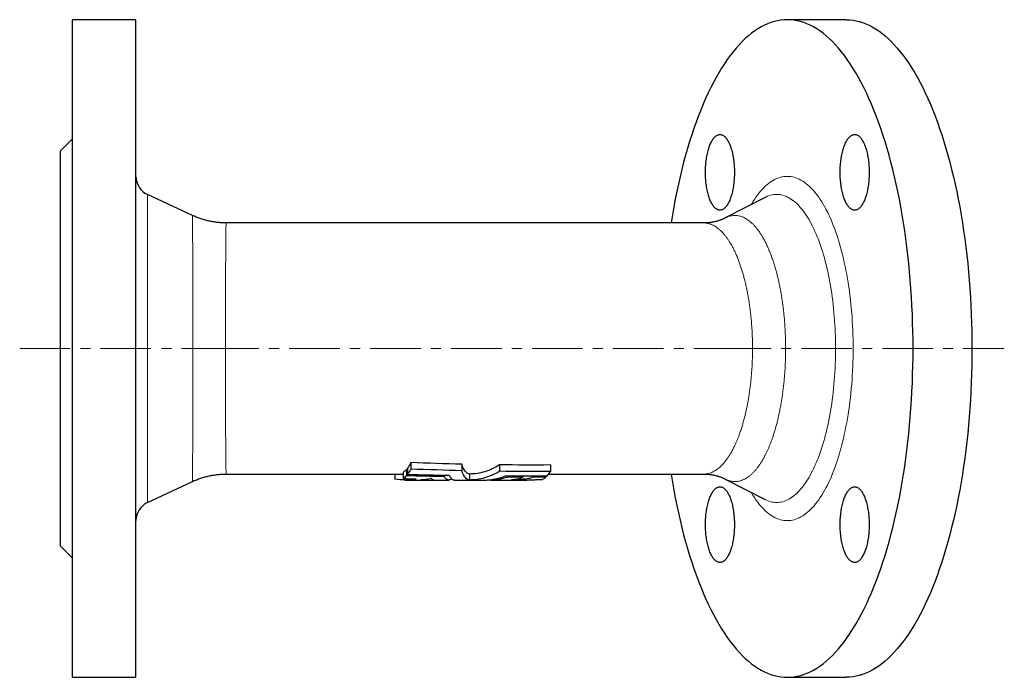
# Model space of a CAD drawing. Header units: millimetres. Extents: x 68 to 631, y 50 to 496.
# Tile 1 of 3: x 68 to 315, y 50 to 215. Entities that reach past the tile are written whole.
import ezdxf

# ---------------------------------------------------------------- set-up
doc = ezdxf.new("R2010")
doc.units = ezdxf.units.MM
doc.linetypes.add('CENTERX2', pattern=[20.32, 12.7, -2.54, 2.54, -2.54])
doc.layers.add('FORMAT', color=7, linetype='Continuous')

msp = doc.modelspace()

# ---------------------------------------------------------------- linework, layer by layer
at = {"color": 7, "linetype": 'Continuous', "lineweight": 25}
for p, q in [((97.49, 214.81), (81.49, 214.81)), ((81.49, 214.81), (81.49, 49.81)), ((97.49, 49.81), (97.49, 214.81)), ((275.8, 214.81), (261.02, 214.81)), ((81.49, 184.81), (78.49, 181.81)), ((78.49, 181.81), (78.49, 82.81)), ((111.7, 165.68), (100.38, 170.96)), ((255.49, 170.23), (245.43, 165.06)), ((240.07, 163.81), (120.15, 163.81)), ((240.08, 163.8), (240.07, 163.8)), ((245.43, 165.06), (245.43, 165.06)), ((165.7, 101.91), (165.38, 101.91)), ((165.38, 101.91), (165.38, 100.36)), ((165.7, 102.32), (165.7, 100.75)), ((166.54, 103.7), (166.54, 102.05)), ((179.28, 103.28), (179.28, 101.65)), ((188.78, 103.11), (188.78, 101.5)), ((201.53, 103.08), (201.53, 101.46)), ((100.38, 93.65), (111.7, 98.94)), ((120.15, 100.82), (120.15, 100.82)), ((120.15, 100.81), (164.57, 100.81)), ((162.5, 100.81), (162.5, 99.54)), ((164.57, 101.19), (164.57, 99.67)), ((164.97, 99.31), (176.03, 99.31)), ((174.86, 100.53), (174.86, 100.17)), ((177.46, 99.31), (181.21, 99.31)), ((181.2, 100.81), (181.2, 99.31)), ((181.21, 99.31), (185.07, 99.31)), ((186.53, 99.31), (193.96, 99.31)), ((190.89, 100.35), (190.89, 100.02)), ((194.62, 100.33), (194.62, 100.01)), ((197.03, 100.33), (197.03, 100.01)), ((200.36, 100.34), (200.36, 100.02)), ((201.08, 100.81), (240.07, 100.81)), ((240.07, 100.81), (240.07, 100.81)), ((245.43, 99.56), (255.49, 94.38)), ((245.44, 99.56), (245.43, 99.56)), ((78.49, 82.81), (81.49, 79.81)), ((81.49, 49.81), (97.49, 49.81)), ((261.02, 49.81), (275.8, 49.81))]:
    msp.add_line(p, q, dxfattribs=at)
at = {"color": 8, "linetype": 'Continuous', "lineweight": 18}
msp.add_line((100.38, 170.96), (100.38, 93.65), dxfattribs=at)
at = {"color": 7, "linetype": 'Continuous', "lineweight": 25, "flags": 128}
for points in [[(231.84, 100.81), (231.85, 100.74), (232.18, 98.75), (232.52, 96.79), (232.89, 94.85), (233.27, 92.94), (233.68, 91.06), (234.1, 89.2), (234.54, 87.38), (235, 85.58), (235.48, 83.82), (235.97, 82.09), (236.48, 80.39), (237.01, 78.73), (237.56, 77.11), (238.12, 75.52), (238.69, 73.97), (239.29, 72.47), (239.89, 71), (240.51, 69.58), (241.15, 68.19), (241.8, 66.86), (242.46, 65.56), (243.14, 64.32), (243.82, 63.12), (244.52, 61.97), (245.23, 60.86), (245.95, 59.81), (246.68, 58.8), (247.43, 57.85), (248.18, 56.94), (248.94, 56.09), (249.7, 55.29), (250.48, 54.54), (251.26, 53.85), (252.05, 53.21), (252.85, 52.62), (253.65, 52.09), (254.45, 51.61), (255.26, 51.19), (256.08, 50.82), (256.9, 50.51), (257.72, 50.26), (258.54, 50.06), (259.37, 49.92), (260.19, 49.84), (261.02, 49.81), (261.84, 49.84), (262.67, 49.92), (263.5, 50.06), (264.32, 50.26), (265.14, 50.51), (265.96, 50.82), (266.77, 51.19), (267.58, 51.61), (268.39, 52.09), (269.19, 52.62), (269.98, 53.21), (270.77, 53.85), (271.56, 54.54), (272.33, 55.29), (273.1, 56.09), (273.86, 56.94), (274.61, 57.85), (275.35, 58.8), (276.08, 59.81), (276.8, 60.86), (277.51, 61.97), (278.21, 63.12), (278.9, 64.32), (279.58, 65.56), (280.24, 66.86), (280.89, 68.19), (281.52, 69.58), (282.14, 71), (282.75, 72.47), (283.34, 73.97), (283.92, 75.52), (284.48, 77.11), (285.03, 78.73), (285.55, 80.39), (286.07, 82.09), (286.56, 83.82), (287.04, 85.58), (287.5, 87.38), (287.94, 89.2), (288.36, 91.06), (288.76, 92.94), (289.15, 94.85), (289.51, 96.79), (289.86, 98.75), (290.19, 100.74), (290.49, 102.74), (290.78, 104.77), (291.04, 106.81), (291.29, 108.88), (291.51, 110.96), (291.72, 113.05), (291.9, 115.16), (292.06, 117.27), (292.2, 119.4), (292.32, 121.54), (292.42, 123.69), (292.49, 125.84), (292.55, 127.99), (292.58, 130.15), (292.59, 132.31), (292.58, 134.47), (292.55, 136.63), (292.49, 138.78), (292.42, 140.93), (292.32, 143.08), (292.2, 145.21), (292.06, 147.34), (291.9, 149.46), (291.72, 151.57), (291.51, 153.66), (291.29, 155.74), (291.04, 157.8), (290.78, 159.85), (290.49, 161.87), (290.19, 163.88), (289.86, 165.86), (289.51, 167.83), (289.15, 169.76), (288.76, 171.67), (288.36, 173.56), (287.94, 175.41), (287.5, 177.24), (287.04, 179.04), (286.56, 180.8), (286.07, 182.53), (285.55, 184.23), (285.03, 185.89), (284.48, 187.51), (283.92, 189.1), (283.34, 190.65), (282.75, 192.15), (282.14, 193.62), (281.52, 195.04), (280.89, 196.42), (280.24, 197.76), (279.58, 199.05), (278.9, 200.3), (278.21, 201.5), (277.51, 202.65), (276.8, 203.76), (276.08, 204.81), (275.35, 205.82), (274.61, 206.77), (273.86, 207.68), (273.1, 208.53), (272.33, 209.33), (271.56, 210.08), (270.77, 210.77), (269.98, 211.41), (269.19, 212), (268.39, 212.53), (267.58, 213.01), (266.77, 213.43), (265.96, 213.79), (265.14, 214.1), (264.32, 214.36), (263.5, 214.55), (262.67, 214.7), (261.84, 214.78), (261.02, 214.81), (260.19, 214.78), (259.37, 214.7), (258.54, 214.55), (257.72, 214.36), (256.9, 214.1), (256.08, 213.79), (255.26, 213.43), (254.45, 213.01), (253.65, 212.53), (252.85, 212), (252.05, 211.41), (251.26, 210.77), (250.48, 210.08), (249.7, 209.33), (248.94, 208.53), (248.18, 207.68), (247.43, 206.77), (246.68, 205.82), (245.95, 204.81), (245.23, 203.76), (244.52, 202.65), (243.82, 201.5), (243.14, 200.3), (242.46, 199.05), (241.8, 197.76), (241.15, 196.42), (240.51, 195.04), (239.89, 193.62), (239.29, 192.15), (238.69, 190.65), (238.12, 189.1), (237.56, 187.51), (237.01, 185.89), (236.48, 184.23), (235.97, 182.53), (235.48, 180.8), (235, 179.04), (234.54, 177.24), (234.1, 175.41), (233.68, 173.56), (233.27, 171.67), (232.89, 169.76), (232.52, 167.83), (232.18, 165.86), (231.85, 163.88), (231.84, 163.81)], [(275.8, 214.81), (276.63, 214.78), (277.45, 214.7), (278.28, 214.55), (279.1, 214.36), (279.92, 214.1), (280.74, 213.79), (281.55, 213.43), (282.36, 213.01), (283.17, 212.53), (283.97, 212), (284.77, 211.41), (285.56, 210.77), (286.34, 210.08), (287.11, 209.33), (287.88, 208.53), (288.64, 207.68), (289.39, 206.77), (290.13, 205.82), (290.86, 204.81), (291.59, 203.76), (292.3, 202.65), (293, 201.5), (293.68, 200.3), (294.36, 199.05), (295.02, 197.76), (295.67, 196.42), (296.3, 195.04), (296.93, 193.62), (297.53, 192.15), (298.12, 190.65), (298.7, 189.1), (299.26, 187.51), (299.81, 185.89), (300.34, 184.23), (300.85, 182.53), (301.34, 180.8), (301.82, 179.04), (302.28, 177.24), (302.72, 175.41), (303.14, 173.56), (303.55, 171.67), (303.93, 169.76), (304.3, 167.83), (304.64, 165.86), (304.97, 163.88), (305.27, 161.87), (305.56, 159.85), (305.83, 157.8), (306.07, 155.74), (306.3, 153.66), (306.5, 151.57), (306.68, 149.46), (306.84, 147.34), (306.98, 145.21), (307.1, 143.08), (307.2, 140.93), (307.27, 138.78), (307.33, 136.63), (307.36, 134.47), (307.37, 132.31), (307.36, 130.15), (307.33, 127.99), (307.27, 125.84), (307.2, 123.69), (307.1, 121.54), (306.98, 119.4), (306.84, 117.27), (306.68, 115.16), (306.5, 113.05), (306.3, 110.96), (306.07, 108.88), (305.83, 106.81), (305.56, 104.77), (305.27, 102.74), (304.97, 100.74), (304.64, 98.75), (304.3, 96.79), (303.93, 94.85), (303.55, 92.94), (303.14, 91.06), (302.72, 89.2), (302.28, 87.38), (301.82, 85.58), (301.34, 83.82), (300.85, 82.09), (300.34, 80.39), (299.81, 78.73), (299.26, 77.11), (298.7, 75.52), (298.12, 73.97), (297.53, 72.47), (296.93, 71), (296.3, 69.58), (295.67, 68.19), (295.02, 66.86), (294.36, 65.56), (293.68, 64.32), (293, 63.12), (292.3, 61.97), (291.59, 60.86), (290.86, 59.81), (290.13, 58.8), (289.39, 57.85), (288.64, 56.94), (287.88, 56.09), (287.11, 55.29), (286.34, 54.54), (285.56, 53.85), (284.77, 53.21), (283.97, 52.62), (283.17, 52.09), (282.36, 51.61), (281.55, 51.19), (280.74, 50.82), (279.92, 50.51), (279.1, 50.26), (278.28, 50.06), (277.45, 49.92), (276.63, 49.84), (275.8, 49.81)], [(247.74, 176.5), (247.74, 176.11), (247.73, 175.71), (247.71, 175.32), (247.69, 174.93), (247.66, 174.54), (247.63, 174.16), (247.59, 173.77), (247.54, 173.4), (247.49, 173.03), (247.43, 172.66), (247.37, 172.3), (247.3, 171.95), (247.22, 171.61), (247.14, 171.28), (247.06, 170.95), (246.96, 170.64), (246.87, 170.33), (246.77, 170.03), (246.66, 169.75), (246.55, 169.48), (246.44, 169.22), (246.32, 168.97), (246.2, 168.74), (246.07, 168.52), (245.95, 168.31), (245.81, 168.12), (245.68, 167.94), (245.54, 167.77), (245.4, 167.63), (245.26, 167.49), (245.11, 167.38), (244.97, 167.27), (244.82, 167.19), (244.67, 167.12), (244.52, 167.07), (244.37, 167.03), (244.22, 167.01), (244.07, 167), (243.92, 167.02), (243.77, 167.04), (243.62, 167.09), (243.47, 167.15), (243.32, 167.23), (243.17, 167.32), (243.03, 167.43), (242.88, 167.56), (242.74, 167.7), (242.6, 167.85), (242.47, 168.02), (242.33, 168.21), (242.2, 168.41), (242.07, 168.62), (241.95, 168.85), (241.83, 169.09), (241.71, 169.35), (241.6, 169.61), (241.5, 169.89), (241.39, 170.18), (241.29, 170.48), (241.2, 170.79), (241.11, 171.11), (241.03, 171.44), (240.95, 171.78), (240.88, 172.13), (240.81, 172.48), (240.75, 172.84), (240.7, 173.21), (240.65, 173.59), (240.6, 173.96), (240.56, 174.35), (240.53, 174.73), (240.51, 175.12), (240.49, 175.52), (240.48, 175.91), (240.47, 176.31), (240.47, 176.7), (240.48, 177.1), (240.49, 177.49), (240.51, 177.88), (240.53, 178.27), (240.56, 178.66), (240.6, 179.04), (240.65, 179.42), (240.7, 179.79), (240.75, 180.16), (240.81, 180.52), (240.88, 180.88), (240.95, 181.22), (241.03, 181.56), (241.11, 181.89), (241.2, 182.21), (241.29, 182.52), (241.39, 182.83), (241.5, 183.11), (241.6, 183.39), (241.71, 183.66), (241.83, 183.91), (241.95, 184.15), (242.07, 184.38), (242.2, 184.6), (242.33, 184.8), (242.47, 184.98), (242.6, 185.15), (242.74, 185.31), (242.88, 185.45), (243.03, 185.57), (243.17, 185.68), (243.32, 185.78), (243.47, 185.85), (243.62, 185.92), (243.77, 185.96), (243.92, 185.99), (244.07, 186), (244.22, 186), (244.37, 185.98), (244.52, 185.94), (244.67, 185.89), (244.82, 185.82), (244.97, 185.73), (245.11, 185.63), (245.26, 185.51), (245.4, 185.38), (245.54, 185.23), (245.68, 185.07), (245.81, 184.89), (245.95, 184.7), (246.07, 184.49), (246.2, 184.27), (246.32, 184.03), (246.44, 183.79), (246.55, 183.53), (246.66, 183.26), (246.77, 182.97), (246.87, 182.68), (246.96, 182.37), (247.06, 182.05), (247.14, 181.73), (247.22, 181.39), (247.3, 181.05), (247.37, 180.7), (247.43, 180.34), (247.49, 179.98), (247.54, 179.61), (247.59, 179.23), (247.63, 178.85), (247.66, 178.47), (247.69, 178.08), (247.71, 177.69), (247.73, 177.29), (247.74, 176.9), (247.74, 176.5)], [(281.57, 176.5), (281.56, 176.11), (281.55, 175.71), (281.54, 175.32), (281.52, 174.93), (281.49, 174.54), (281.45, 174.16), (281.41, 173.77), (281.37, 173.4), (281.31, 173.03), (281.26, 172.66), (281.19, 172.3), (281.12, 171.95), (281.05, 171.61), (280.97, 171.28), (280.88, 170.95), (280.79, 170.64), (280.69, 170.33), (280.59, 170.03), (280.49, 169.75), (280.38, 169.48), (280.26, 169.22), (280.15, 168.97), (280.02, 168.74), (279.9, 168.52), (279.77, 168.31), (279.64, 168.12), (279.5, 167.94), (279.37, 167.77), (279.23, 167.63), (279.08, 167.49), (278.94, 167.38), (278.79, 167.27), (278.64, 167.19), (278.5, 167.12), (278.35, 167.07), (278.19, 167.03), (278.04, 167.01), (277.89, 167), (277.74, 167.02), (277.59, 167.04), (277.44, 167.09), (277.29, 167.15), (277.14, 167.23), (277, 167.32), (276.85, 167.43), (276.71, 167.56), (276.57, 167.7), (276.43, 167.85), (276.29, 168.02), (276.16, 168.21), (276.03, 168.41), (275.9, 168.62), (275.78, 168.85), (275.66, 169.09), (275.54, 169.35), (275.43, 169.61), (275.32, 169.89), (275.22, 170.18), (275.12, 170.48), (275.03, 170.79), (274.94, 171.11), (274.85, 171.44), (274.78, 171.78), (274.7, 172.13), (274.64, 172.48), (274.58, 172.84), (274.52, 173.21), (274.47, 173.59), (274.43, 173.96), (274.39, 174.35), (274.36, 174.73), (274.33, 175.12), (274.31, 175.52), (274.3, 175.91), (274.3, 176.31), (274.3, 176.7), (274.3, 177.1), (274.31, 177.49), (274.33, 177.88), (274.36, 178.27), (274.39, 178.66), (274.43, 179.04), (274.47, 179.42), (274.52, 179.79), (274.58, 180.16), (274.64, 180.52), (274.7, 180.88), (274.78, 181.22), (274.85, 181.56), (274.94, 181.89), (275.03, 182.21), (275.12, 182.52), (275.22, 182.83), (275.32, 183.11), (275.43, 183.39), (275.54, 183.66), (275.66, 183.91), (275.78, 184.15), (275.9, 184.38), (276.03, 184.6), (276.16, 184.8), (276.29, 184.98), (276.43, 185.15), (276.57, 185.31), (276.71, 185.45), (276.85, 185.57), (277, 185.68), (277.14, 185.78), (277.29, 185.85), (277.44, 185.92), (277.59, 185.96), (277.74, 185.99), (277.89, 186), (278.04, 186), (278.19, 185.98), (278.35, 185.94), (278.5, 185.89), (278.64, 185.82), (278.79, 185.73), (278.94, 185.63), (279.08, 185.51), (279.23, 185.38), (279.37, 185.23), (279.5, 185.07), (279.64, 184.89), (279.77, 184.7), (279.9, 184.49), (280.02, 184.27), (280.15, 184.03), (280.26, 183.79), (280.38, 183.53), (280.49, 183.26), (280.59, 182.97), (280.69, 182.68), (280.79, 182.37), (280.88, 182.05), (280.97, 181.73), (281.05, 181.39), (281.12, 181.05), (281.19, 180.7), (281.26, 180.34), (281.31, 179.98), (281.37, 179.61), (281.41, 179.23), (281.45, 178.85), (281.49, 178.47), (281.52, 178.08), (281.54, 177.69), (281.55, 177.29), (281.56, 176.9), (281.57, 176.5)], [(247.74, 88.11), (247.74, 87.72), (247.73, 87.32), (247.71, 86.93), (247.69, 86.54), (247.66, 86.15), (247.63, 85.77), (247.59, 85.39), (247.54, 85.01), (247.49, 84.64), (247.43, 84.27), (247.37, 83.92), (247.3, 83.57), (247.22, 83.22), (247.14, 82.89), (247.06, 82.56), (246.96, 82.25), (246.87, 81.94), (246.77, 81.65), (246.66, 81.36), (246.55, 81.09), (246.44, 80.83), (246.32, 80.58), (246.2, 80.35), (246.07, 80.13), (245.95, 79.92), (245.81, 79.73), (245.68, 79.55), (245.54, 79.39), (245.4, 79.24), (245.26, 79.1), (245.11, 78.99), (244.97, 78.89), (244.82, 78.8), (244.67, 78.73), (244.52, 78.68), (244.37, 78.64), (244.22, 78.62), (244.07, 78.62), (243.92, 78.63), (243.77, 78.66), (243.62, 78.7), (243.47, 78.76), (243.32, 78.84), (243.17, 78.93), (243.03, 79.04), (242.88, 79.17), (242.74, 79.31), (242.6, 79.47), (242.47, 79.64), (242.33, 79.82), (242.2, 80.02), (242.07, 80.24), (241.95, 80.46), (241.83, 80.7), (241.71, 80.96), (241.6, 81.22), (241.5, 81.5), (241.39, 81.79), (241.29, 82.09), (241.2, 82.4), (241.11, 82.72), (241.03, 83.05), (240.95, 83.39), (240.88, 83.74), (240.81, 84.09), (240.75, 84.46), (240.7, 84.82), (240.65, 85.2), (240.6, 85.58), (240.56, 85.96), (240.53, 86.35), (240.51, 86.74), (240.49, 87.13), (240.48, 87.52), (240.47, 87.92), (240.47, 88.31), (240.48, 88.71), (240.49, 89.1), (240.51, 89.49), (240.53, 89.88), (240.56, 90.27), (240.6, 90.65), (240.65, 91.03), (240.7, 91.4), (240.75, 91.77), (240.81, 92.13), (240.88, 92.49), (240.95, 92.84), (241.03, 93.17), (241.11, 93.5), (241.2, 93.83), (241.29, 94.14), (241.39, 94.44), (241.5, 94.73), (241.6, 95), (241.71, 95.27), (241.83, 95.52), (241.95, 95.77), (242.07, 95.99), (242.2, 96.21), (242.33, 96.41), (242.47, 96.59), (242.6, 96.76), (242.74, 96.92), (242.88, 97.06), (243.03, 97.19), (243.17, 97.3), (243.32, 97.39), (243.47, 97.47), (243.62, 97.53), (243.77, 97.57), (243.92, 97.6), (244.07, 97.61), (244.22, 97.61), (244.37, 97.59), (244.52, 97.55), (244.67, 97.5), (244.82, 97.43), (244.97, 97.34), (245.11, 97.24), (245.26, 97.12), (245.4, 96.99), (245.54, 96.84), (245.68, 96.68), (245.81, 96.5), (245.95, 96.31), (246.07, 96.1), (246.2, 95.88), (246.32, 95.65), (246.44, 95.4), (246.55, 95.14), (246.66, 94.87), (246.77, 94.58), (246.87, 94.29), (246.96, 93.98), (247.06, 93.67), (247.14, 93.34), (247.22, 93.01), (247.3, 92.66), (247.37, 92.31), (247.43, 91.95), (247.49, 91.59), (247.54, 91.22), (247.59, 90.84), (247.63, 90.46), (247.66, 90.08), (247.69, 89.69), (247.71, 89.3), (247.73, 88.9), (247.74, 88.51), (247.74, 88.11)], [(281.57, 88.11), (281.56, 87.72), (281.55, 87.32), (281.54, 86.93), (281.52, 86.54), (281.49, 86.15), (281.45, 85.77), (281.41, 85.39), (281.37, 85.01), (281.31, 84.64), (281.26, 84.27), (281.19, 83.92), (281.12, 83.57), (281.05, 83.22), (280.97, 82.89), (280.88, 82.56), (280.79, 82.25), (280.69, 81.94), (280.59, 81.65), (280.49, 81.36), (280.38, 81.09), (280.26, 80.83), (280.15, 80.58), (280.02, 80.35), (279.9, 80.13), (279.77, 79.92), (279.64, 79.73), (279.5, 79.55), (279.37, 79.39), (279.23, 79.24), (279.08, 79.1), (278.94, 78.99), (278.79, 78.89), (278.64, 78.8), (278.5, 78.73), (278.35, 78.68), (278.19, 78.64), (278.04, 78.62), (277.89, 78.62), (277.74, 78.63), (277.59, 78.66), (277.44, 78.7), (277.29, 78.76), (277.14, 78.84), (277, 78.93), (276.85, 79.04), (276.71, 79.17), (276.57, 79.31), (276.43, 79.47), (276.29, 79.64), (276.16, 79.82), (276.03, 80.02), (275.9, 80.24), (275.78, 80.46), (275.66, 80.7), (275.54, 80.96), (275.43, 81.22), (275.32, 81.5), (275.22, 81.79), (275.12, 82.09), (275.03, 82.4), (274.94, 82.72), (274.85, 83.05), (274.78, 83.39), (274.7, 83.74), (274.64, 84.09), (274.58, 84.46), (274.52, 84.82), (274.47, 85.2), (274.43, 85.58), (274.39, 85.96), (274.36, 86.35), (274.33, 86.74), (274.31, 87.13), (274.3, 87.52), (274.3, 87.92), (274.3, 88.31), (274.3, 88.71), (274.31, 89.1), (274.33, 89.49), (274.36, 89.88), (274.39, 90.27), (274.43, 90.65), (274.47, 91.03), (274.52, 91.4), (274.58, 91.77), (274.64, 92.13), (274.7, 92.49), (274.78, 92.84), (274.85, 93.17), (274.94, 93.5), (275.03, 93.83), (275.12, 94.14), (275.22, 94.44), (275.32, 94.73), (275.43, 95), (275.54, 95.27), (275.66, 95.52), (275.78, 95.77), (275.9, 95.99), (276.03, 96.21), (276.16, 96.41), (276.29, 96.59), (276.43, 96.76), (276.57, 96.92), (276.71, 97.06), (276.85, 97.19), (277, 97.3), (277.14, 97.39), (277.29, 97.47), (277.44, 97.53), (277.59, 97.57), (277.74, 97.6), (277.89, 97.61), (278.04, 97.61), (278.19, 97.59), (278.35, 97.55), (278.5, 97.5), (278.64, 97.43), (278.79, 97.34), (278.94, 97.24), (279.08, 97.12), (279.23, 96.99), (279.37, 96.84), (279.5, 96.68), (279.64, 96.5), (279.77, 96.31), (279.9, 96.1), (280.02, 95.88), (280.15, 95.65), (280.26, 95.4), (280.38, 95.14), (280.49, 94.87), (280.59, 94.58), (280.69, 94.29), (280.79, 93.98), (280.88, 93.67), (280.97, 93.34), (281.05, 93.01), (281.12, 92.66), (281.19, 92.31), (281.26, 91.95), (281.31, 91.59), (281.37, 91.22), (281.41, 90.84), (281.45, 90.46), (281.49, 90.08), (281.52, 89.69), (281.54, 89.3), (281.55, 88.9), (281.56, 88.51), (281.57, 88.11)]]:
    msp.add_lwpolyline(points, dxfattribs=at)
at = {"color": 8, "linetype": 'Continuous', "lineweight": 18, "flags": 128}
for points in [[(251.95, 168.41), (252.02, 168.53), (252.38, 169.13), (252.75, 169.71), (253.13, 170.26), (253.52, 170.79), (253.9, 171.29), (254.3, 171.76), (254.69, 172.21), (255.1, 172.63), (255.5, 173.02), (255.91, 173.38), (256.32, 173.72), (256.74, 174.02), (257.16, 174.3), (257.58, 174.55), (258.01, 174.77), (258.43, 174.96), (258.86, 175.12), (259.29, 175.26), (259.72, 175.36), (260.15, 175.43), (260.59, 175.48), (261.02, 175.49), (261.45, 175.48), (261.88, 175.43), (262.31, 175.36), (262.75, 175.26), (263.18, 175.12), (263.6, 174.96), (264.03, 174.77), (264.45, 174.55), (264.88, 174.3), (265.3, 174.02), (265.71, 173.72), (266.12, 173.38), (266.53, 173.02), (266.94, 172.63), (267.34, 172.21), (267.74, 171.76), (268.13, 171.29), (268.52, 170.79), (268.9, 170.26), (269.28, 169.71), (269.65, 169.13), (270.02, 168.53), (270.38, 167.9), (270.73, 167.25), (271.08, 166.57), (271.42, 165.87), (271.75, 165.15), (272.08, 164.4), (272.39, 163.63), (272.7, 162.85), (273.01, 162.04), (273.3, 161.21), (273.58, 160.36), (273.86, 159.49), (274.13, 158.6), (274.39, 157.69), (274.64, 156.77), (274.88, 155.83), (275.11, 154.87), (275.33, 153.9), (275.54, 152.91), (275.74, 151.91), (275.93, 150.9), (276.12, 149.87), (276.29, 148.84), (276.45, 147.78), (276.6, 146.72), (276.74, 145.65), (276.86, 144.57), (276.98, 143.49), (277.09, 142.39), (277.18, 141.29), (277.27, 140.18), (277.34, 139.06), (277.4, 137.95), (277.45, 136.82), (277.49, 135.7), (277.52, 134.57), (277.54, 133.44), (277.54, 132.31)], [(273.14, 132.31), (273.14, 133.32), (273.12, 134.33), (273.1, 135.34), (273.06, 136.35), (273.02, 137.35), (272.96, 138.36), (272.9, 139.35), (272.82, 140.35), (272.73, 141.33), (272.64, 142.31), (272.53, 143.29), (272.42, 144.25), (272.29, 145.21), (272.16, 146.16), (272.02, 147.1), (271.86, 148.03), (271.7, 148.95), (271.53, 149.86), (271.35, 150.75), (271.16, 151.64), (270.96, 152.51), (270.76, 153.36), (270.54, 154.2), (270.32, 155.03), (270.09, 155.84), (269.85, 156.63), (269.6, 157.41), (269.34, 158.17), (269.08, 158.92), (268.81, 159.64), (268.53, 160.35), (268.25, 161.03), (267.96, 161.7), (267.66, 162.35), (267.36, 162.97), (267.05, 163.58), (266.73, 164.16), (266.41, 164.73), (266.08, 165.27), (265.75, 165.78), (265.41, 166.28), (265.07, 166.75), (264.72, 167.2), (264.37, 167.62), (264.01, 168.02), (263.65, 168.4), (263.29, 168.75), (262.92, 169.07), (262.55, 169.37), (262.18, 169.65), (261.8, 169.89), (261.43, 170.12), (261.05, 170.32), (260.66, 170.49), (260.28, 170.63), (259.9, 170.75), (259.51, 170.84), (259.13, 170.91), (258.74, 170.95), (258.35, 170.96), (257.96, 170.95), (257.58, 170.91), (257.19, 170.84), (256.8, 170.75), (256.42, 170.63), (256.04, 170.49), (255.66, 170.32), (255.5, 170.24)], [(277.54, 132.31), (277.54, 131.18), (277.52, 130.05), (277.49, 128.92), (277.45, 127.79), (277.4, 126.67), (277.34, 125.55), (277.27, 124.44), (277.18, 123.33), (277.09, 122.23), (276.98, 121.13), (276.86, 120.04), (276.74, 118.96), (276.6, 117.89), (276.45, 116.83), (276.29, 115.78), (276.12, 114.74), (275.93, 113.72), (275.74, 112.7), (275.54, 111.7), (275.33, 110.72), (275.11, 109.74), (274.88, 108.79), (274.64, 107.85), (274.39, 106.92), (274.13, 106.02), (273.86, 105.13), (273.58, 104.26), (273.3, 103.41), (273.01, 102.58), (272.7, 101.77), (272.39, 100.98), (272.08, 100.22), (271.75, 99.47), (271.42, 98.75), (271.08, 98.05), (270.73, 97.37), (270.38, 96.72), (270.02, 96.09), (269.65, 95.49), (269.28, 94.91), (268.9, 94.36), (268.52, 93.83), (268.13, 93.33), (267.74, 92.86), (267.34, 92.41), (266.94, 91.99), (266.53, 91.6), (266.12, 91.24), (265.71, 90.9), (265.3, 90.59), (264.88, 90.32), (264.45, 90.07), (264.03, 89.85), (263.6, 89.66), (263.18, 89.49), (262.75, 89.36), (262.31, 89.26), (261.88, 89.18), (261.45, 89.14), (261.02, 89.12), (260.59, 89.14), (260.15, 89.18), (259.72, 89.26), (259.29, 89.36), (258.86, 89.49), (258.43, 89.66), (258.01, 89.85), (257.58, 90.07), (257.16, 90.32), (256.74, 90.59), (256.32, 90.9), (255.91, 91.24), (255.5, 91.6), (255.1, 91.99), (254.69, 92.41), (254.3, 92.86), (253.9, 93.33), (253.52, 93.83), (253.13, 94.36), (252.75, 94.91), (252.38, 95.49), (252.02, 96.09), (251.95, 96.21)], [(255.5, 94.38), (255.66, 94.3), (256.04, 94.13), (256.42, 93.99), (256.8, 93.87), (257.19, 93.77), (257.58, 93.71), (257.96, 93.67), (258.35, 93.65), (258.74, 93.67), (259.13, 93.71), (259.51, 93.77), (259.9, 93.87), (260.28, 93.99), (260.66, 94.13), (261.05, 94.3), (261.43, 94.5), (261.8, 94.72), (262.18, 94.97), (262.55, 95.25), (262.92, 95.55), (263.29, 95.87), (263.65, 96.22), (264.01, 96.6), (264.37, 97), (264.72, 97.42), (265.07, 97.87), (265.41, 98.34), (265.75, 98.83), (266.08, 99.35), (266.41, 99.89), (266.73, 100.45), (267.05, 101.04), (267.36, 101.64), (267.66, 102.27), (267.96, 102.92), (268.25, 103.58), (268.53, 104.27), (268.81, 104.98), (269.08, 105.7), (269.34, 106.44), (269.6, 107.21), (269.85, 107.98), (270.09, 108.78), (270.32, 109.59), (270.54, 110.41), (270.76, 111.26), (270.96, 112.11), (271.16, 112.98), (271.35, 113.86), (271.53, 114.76), (271.7, 115.67), (271.86, 116.59), (272.02, 117.52), (272.16, 118.46), (272.29, 119.41), (272.42, 120.36), (272.53, 121.33), (272.64, 122.3), (272.73, 123.29), (272.82, 124.27), (272.9, 125.26), (272.96, 126.26), (273.02, 127.26), (273.06, 128.27), (273.1, 129.28), (273.12, 130.29), (273.14, 131.3), (273.14, 132.31)]]:
    msp.add_lwpolyline(points, dxfattribs=at)
at = {"color": 7, "linetype": 'Continuous', "lineweight": 25}
for centre, start, end in [((102.49, 175.49), 180, 245), ((102.49, 89.12), 115, 180)]:
    msp.add_arc(centre, 5, start, end, dxfattribs=at)
for points, knots in [([(120.15, 163.81), (120.01, 163.81), (119.68, 163.81), (119.18, 163.83), (118.64, 163.86), (118.1, 163.91), (117.56, 163.97), (117.03, 164.05), (116.5, 164.14), (115.97, 164.25), (115.45, 164.37), (114.93, 164.5), (114.41, 164.65), (113.9, 164.81), (113.4, 164.98), (112.9, 165.17), (112.41, 165.37), (112.01, 165.54), (111.77, 165.65), (111.7, 165.68)], [0, 0, 0, 0, 0.048986, 0.111193, 0.173309, 0.235334, 0.297268, 0.359111, 0.420863, 0.482523, 0.544091, 0.605568, 0.666951, 0.728241, 0.789436, 0.850535, 0.911537, 0.972441, 1, 1, 1, 1]), ([(245.43, 165.06), (245.38, 165.03), (245.25, 164.97), (245.02, 164.86), (244.78, 164.75), (244.58, 164.67), (244.41, 164.6), (244.18, 164.52), (243.89, 164.41), (243.52, 164.3), (243.15, 164.19), (242.76, 164.1), (242.36, 164.02), (241.96, 163.95), (241.55, 163.89), (241.13, 163.85), (240.71, 163.82), (240.36, 163.81), (240.15, 163.81), (240.08, 163.81)], [0, 0, 0, 0, 0.036916, 0.098263, 0.161083, 0.199613, 0.232056, 0.26537, 0.334907, 0.404709, 0.474621, 0.544619, 0.614679, 0.684783, 0.754911, 0.825045, 0.895168, 0.965265, 1, 1, 1, 1]), ([(181.2, 100.81), (180.87, 100.81), (180.55, 101.02), (179.91, 101.84), (179.59, 102.45), (179.28, 103.28)], [0, 0, 0, 0, 0.5, 0.5, 1, 1, 1, 1]), ([(181.2, 99.31), (180.87, 99.31), (180.55, 99.51), (179.91, 100.29), (179.59, 100.87), (179.28, 101.65)], [0, 0, 0, 0, 0.5, 0.5, 1, 1, 1, 1]), ([(188.78, 103.11), (187.56, 102.34), (186.32, 101.77), (183.79, 101), (182.51, 100.81), (181.2, 100.81)], [0, 0, 0, 0, 0.5, 0.5, 1, 1, 1, 1]), ([(188.78, 101.5), (187.55, 100.76), (186.31, 100.22), (183.78, 99.49), (182.5, 99.31), (181.2, 99.31)], [0, 0, 0, 0, 0.5, 0.5, 1, 1, 1, 1]), ([(111.7, 98.94), (111.71, 98.94), (111.89, 99.02), (112.23, 99.18), (112.75, 99.39), (113.27, 99.59), (113.79, 99.77), (114.32, 99.94), (114.85, 100.1), (115.38, 100.23), (115.92, 100.36), (116.46, 100.47), (117, 100.56), (117.54, 100.64), (118.09, 100.7), (118.63, 100.75), (119.17, 100.79), (119.68, 100.81), (120.01, 100.81), (120.15, 100.81)], [0, 0, 0, 0, 0.003217, 0.067137, 0.130935, 0.194615, 0.258179, 0.321632, 0.384976, 0.448213, 0.511346, 0.574376, 0.637307, 0.700139, 0.762874, 0.825513, 0.888057, 0.950508, 1, 1, 1, 1]), ([(167.85, 99.62), (166.96, 99.43), (166.07, 99.32), (164.28, 99.3), (163.39, 99.37), (162.5, 99.54)], [0, 0, 0, 0, 0.5, 0.5, 1, 1, 1, 1]), ([(176.74, 99.63), (176.7, 99.59), (176.6, 99.5), (176.43, 99.4), (176.23, 99.33), (176.04, 99.3), (175.84, 99.32), (175.65, 99.39), (175.45, 99.51), (175.25, 99.68), (175.05, 99.9), (174.92, 100.08), (174.86, 100.17)], [0, 0, 0, 0, 0.064323, 0.166423, 0.268555, 0.370654, 0.472658, 0.578056, 0.683561, 0.789101, 0.894604, 1, 1, 1, 1]), ([(176.08, 100.51), (176.15, 100.38), (176.3, 100.14), (176.52, 99.85), (176.74, 99.61), (176.93, 99.47), (177.08, 99.39), (177.2, 99.35), (177.32, 99.32), (177.4, 99.31), (177.45, 99.31), (177.46, 99.31)], [0, 0, 0, 0, 0.161652, 0.323588, 0.48638, 0.649458, 0.732637, 0.815815, 0.899145, 0.982474, 1, 1, 1, 1]), ([(185.07, 99.31), (185.08, 99.31), (185.38, 99.3), (185.97, 99.33), (186.84, 99.41), (187.72, 99.56), (188.59, 99.76), (189.45, 100.02), (190.03, 100.24), (190.31, 100.35)], [0, 0, 0, 0, 0.009661, 0.169792, 0.335712, 0.501819, 0.667985, 0.834085, 1, 1, 1, 1]), ([(190.89, 100.02), (190.68, 99.96), (190.26, 99.82), (189.63, 99.66), (189, 99.53), (188.37, 99.43), (187.73, 99.36), (187.09, 99.31), (186.44, 99.31), (186, 99.31), (185.77, 99.33), (185.76, 99.33)], [0, 0, 0, 0, 0.123204, 0.246432, 0.369636, 0.493714, 0.617817, 0.741896, 0.8687, 0.995529, 1, 1, 1, 1]), ([(197.03, 100.01), (196.96, 99.95), (196.87, 99.9), (196.64, 99.8), (196.5, 99.75), (196.17, 99.67), (195.98, 99.63), (195.57, 99.57), (195.34, 99.54), (194.86, 99.49), (194.61, 99.47), (194.08, 99.44), (193.8, 99.43), (193.24, 99.41), (192.95, 99.4), (192.38, 99.4), (192.09, 99.39), (191.81, 99.39)], [0, 0, 0, 0, 0.125, 0.125, 0.25, 0.25, 0.375, 0.375, 0.5, 0.5, 0.625, 0.625, 0.75, 0.75, 0.875, 0.875, 1, 1, 1, 1]), ([(193.95, 99.31), (194.41, 99.31), (194.85, 99.31), (195.51, 99.31), (195.73, 99.31), (196.15, 99.32), (196.35, 99.32), (196.75, 99.34), (196.95, 99.34), (197.32, 99.36), (197.5, 99.37), (198, 99.41), (198.3, 99.44), (198.56, 99.48)], [0, 0, 0, 0, 0.25, 0.25, 0.375, 0.375, 0.5, 0.5, 0.625, 0.625, 0.75, 0.75, 1, 1, 1, 1]), ([(240.07, 100.81), (240.11, 100.81), (240.29, 100.81), (240.62, 100.8), (241.04, 100.77), (241.46, 100.73), (241.86, 100.68), (242.26, 100.62), (242.65, 100.54), (243.04, 100.45), (243.41, 100.35), (243.76, 100.24), (244.1, 100.13), (244.41, 100.02), (244.71, 99.9), (244.98, 99.78), (245.23, 99.66), (245.37, 99.59), (245.44, 99.56)], [0, 0, 0, 0, 0.0189426, 0.0895221, 0.1598046, 0.2295782, 0.2985472, 0.3659241, 0.4360198, 0.5051198, 0.5730343, 0.6396274, 0.7048135, 0.7685518, 0.8308401, 0.891707, 0.9512048, 1, 1, 1, 1])]:
    msp.add_open_spline(points, degree=3, knots=knots, dxfattribs=at)
at = {"color": 8, "linetype": 'Continuous', "lineweight": 18}
for points, knots in [([(111.7, 98.94), (111.7, 98.94), (111.7, 98.93), (111.7, 98.98), (111.7, 99.09), (111.71, 99.26), (111.71, 99.48), (111.71, 99.76), (111.71, 100.1), (111.72, 100.5), (111.72, 100.95), (111.72, 101.47), (111.72, 102.05), (111.73, 102.69), (111.73, 103.39), (111.73, 104.15), (111.73, 104.97), (111.73, 105.79), (111.74, 106.6), (111.74, 107.4), (111.74, 108.22), (111.74, 109.08), (111.74, 109.93), (111.74, 110.76), (111.74, 111.57), (111.75, 112.4), (111.75, 113.26), (111.75, 114.13), (111.75, 115.12), (111.75, 116.22), (111.75, 117.45), (111.75, 118.71), (111.75, 120), (111.75, 121.32), (111.75, 122.68), (111.75, 124.06), (111.75, 125.43), (111.75, 126.81), (111.76, 128.18), (111.76, 129.56), (111.76, 130.96), (111.76, 132.37), (111.76, 133.8), (111.76, 135.23), (111.76, 136.63), (111.75, 138.02), (111.75, 139.38), (111.75, 140.73), (111.75, 142.08), (111.75, 143.42), (111.75, 144.75), (111.75, 146.07), (111.75, 147.34), (111.75, 148.58), (111.75, 149.78), (111.75, 150.94), (111.75, 152.09), (111.74, 153.21), (111.74, 154.3), (111.74, 155.36), (111.74, 156.36), (111.74, 157.31), (111.74, 158.21), (111.73, 159.06), (111.73, 159.87), (111.73, 160.65), (111.73, 161.38), (111.73, 162.05), (111.72, 162.67), (111.72, 163.22), (111.72, 163.72), (111.72, 164.16), (111.71, 164.55), (111.71, 164.89), (111.71, 165.17), (111.71, 165.39), (111.7, 165.55), (111.7, 165.65), (111.7, 165.69), (111.7, 165.68), (111.7, 165.68)], [0, 0, 0, 0, 0.0038893, 0.01752, 0.0311506, 0.0447689, 0.0580007, 0.0712441, 0.0844874, 0.0977192, 0.1113352, 0.1249636, 0.138592, 0.1522079, 0.1662575, 0.1803209, 0.1943842, 0.2084338, 0.2200425, 0.2316629, 0.243287, 0.2549074, 0.2665161, 0.276496, 0.2864783, 0.2964581, 0.3065276, 0.3165996, 0.326669, 0.3398972, 0.3531369, 0.3663766, 0.3796048, 0.393217, 0.4068416, 0.4204662, 0.4340784, 0.4473065, 0.4605462, 0.4737858, 0.487014, 0.5006261, 0.5142507, 0.5278753, 0.5414874, 0.5547163, 0.5679566, 0.581197, 0.5944259, 0.6080388, 0.6216641, 0.6352895, 0.6489024, 0.6621326, 0.6753743, 0.688616, 0.7018462, 0.7154605, 0.7290872, 0.742714, 0.7563283, 0.7695601, 0.7828034, 0.7960467, 0.8092785, 0.8228945, 0.8365229, 0.8501514, 0.8637673, 0.8770007, 0.8902455, 0.9034903, 0.9167237, 0.9303412, 0.9439712, 0.9576013, 0.9712188, 0.9844533, 0.9976992, 1, 1, 1, 1]), ([(245.43, 165.06), (245.44, 165.06), (245.62, 165.16), (245.98, 165.31), (246.52, 165.5), (247.06, 165.62), (247.59, 165.68), (248.12, 165.69), (248.64, 165.63), (249.18, 165.52), (249.71, 165.34), (250.25, 165.11), (250.78, 164.81), (251.3, 164.46), (251.81, 164.05), (252.31, 163.6), (252.8, 163.09), (253.29, 162.52), (253.77, 161.89), (254.25, 161.2), (254.72, 160.46), (255.16, 159.67), (255.6, 158.85), (256.01, 157.98), (256.41, 157.07), (256.8, 156.11), (257.17, 155.1), (257.54, 154.04), (257.88, 152.93), (258.21, 151.8), (258.51, 150.65), (258.79, 149.48), (259.05, 148.27), (259.3, 147.03), (259.53, 145.75), (259.73, 144.43), (259.92, 143.09), (260.08, 141.74), (260.22, 140.39), (260.34, 139.04), (260.44, 137.67), (260.51, 136.28), (260.56, 134.88), (260.59, 133.45), (260.6, 132.02), (260.59, 130.61), (260.55, 129.21), (260.49, 127.84), (260.41, 126.47), (260.3, 125.09), (260.17, 123.72), (260.02, 122.35), (259.85, 120.99), (259.65, 119.65), (259.43, 118.31), (259.18, 116.99), (258.91, 115.69), (258.64, 114.5), (258.37, 113.42), (258.1, 112.43), (257.81, 111.46), (257.52, 110.53), (257.22, 109.66), (256.93, 108.86), (256.65, 108.13), (256.35, 107.42), (256.05, 106.73), (255.74, 106.06), (255.38, 105.36), (254.99, 104.62), (254.54, 103.87), (254.09, 103.17), (253.61, 102.51), (253.13, 101.9), (252.63, 101.34), (252.12, 100.83), (251.61, 100.39), (251.09, 100.01), (250.58, 99.69), (250.06, 99.42), (249.53, 99.21), (249, 99.05), (248.45, 98.96), (247.91, 98.92), (247.37, 98.95), (246.84, 99.04), (246.31, 99.18), (245.85, 99.35), (245.56, 99.5), (245.44, 99.56)], [0, 0, 0, 0, 0.000205, 0.012337, 0.024468, 0.036588, 0.048364, 0.060151, 0.071937, 0.083713, 0.095831, 0.107961, 0.12009, 0.132208, 0.143982, 0.155767, 0.167552, 0.179326, 0.191442, 0.203569, 0.215697, 0.227813, 0.239586, 0.251369, 0.263152, 0.274925, 0.287039, 0.299165, 0.311291, 0.323405, 0.335177, 0.346959, 0.358742, 0.370514, 0.382627, 0.394752, 0.406877, 0.41899, 0.430762, 0.442544, 0.454326, 0.466098, 0.478211, 0.490336, 0.50246, 0.514573, 0.526346, 0.538128, 0.549911, 0.561683, 0.573797, 0.585922, 0.598047, 0.610161, 0.622663, 0.635177, 0.647692, 0.660194, 0.670524, 0.680864, 0.691208, 0.701549, 0.711879, 0.720762, 0.729648, 0.738532, 0.747495, 0.756461, 0.765424, 0.7772, 0.788985, 0.800771, 0.812547, 0.824664, 0.836793, 0.848921, 0.861039, 0.872816, 0.884603, 0.89639, 0.908167, 0.920286, 0.932415, 0.944545, 0.956664, 0.968442, 0.980229, 0.992017, 1, 1, 1, 1]), ([(120.15, 163.81), (120.15, 163.81), (120.15, 163.82), (120.14, 163.78), (120.13, 163.69), (120.12, 163.54), (120.12, 163.34), (120.11, 163.09), (120.1, 162.78), (120.09, 162.41), (120.09, 161.98), (120.08, 161.5), (120.07, 160.98), (120.06, 160.4), (120.06, 159.78), (120.05, 159.12), (120.05, 158.4), (120.04, 157.63), (120.03, 156.81), (120.03, 155.94), (120.02, 155.03), (120.02, 154.1), (120.01, 153.13), (120.01, 152.13), (120, 151.08), (120, 150), (120, 148.86), (119.99, 147.7), (119.99, 146.52), (119.99, 145.33), (119.98, 144.13), (119.98, 142.9), (119.98, 141.65), (119.98, 140.37), (119.98, 139.06), (119.98, 137.73), (119.97, 136.42), (119.97, 135.1), (119.97, 133.79), (119.97, 132.49), (119.97, 131.16), (119.97, 129.83), (119.97, 128.49), (119.97, 127.16), (119.98, 125.84), (119.98, 124.56), (119.98, 123.29), (119.98, 122.05), (119.98, 120.81), (119.99, 119.57), (119.99, 118.35), (119.99, 117.16), (120, 116.04), (120, 114.98), (120, 114), (120.01, 113.05), (120.01, 112.12), (120.01, 111.17), (120.02, 110.21), (120.02, 109.24), (120.03, 108.31), (120.04, 107.48), (120.04, 106.75), (120.05, 106.09), (120.05, 105.47), (120.06, 104.89), (120.06, 104.32), (120.07, 103.76), (120.08, 103.23), (120.08, 102.75), (120.09, 102.32), (120.1, 101.94), (120.11, 101.61), (120.11, 101.33), (120.12, 101.11), (120.13, 100.96), (120.14, 100.86), (120.15, 100.81), (120.15, 100.81), (120.15, 100.82)], [0, 0, 0, 0, 0.0017981, 0.0154223, 0.0290341, 0.0422618, 0.0555009, 0.0687401, 0.0819678, 0.0955796, 0.1092038, 0.1228281, 0.1364399, 0.1496667, 0.162905, 0.1761432, 0.1893701, 0.202981, 0.2166044, 0.2302279, 0.2438388, 0.2570644, 0.2703014, 0.2835384, 0.296764, 0.3103737, 0.3239959, 0.3376181, 0.3512278, 0.3644523, 0.3776882, 0.3909241, 0.4041485, 0.4177571, 0.4313781, 0.4449992, 0.4586077, 0.4718315, 0.4850667, 0.4983019, 0.5115257, 0.5251336, 0.5387539, 0.5523742, 0.5659821, 0.5792058, 0.592441, 0.6056762, 0.6188999, 0.6325077, 0.646128, 0.6597482, 0.673356, 0.6853736, 0.6974041, 0.7094389, 0.7214694, 0.733487, 0.7475313, 0.7615894, 0.7756475, 0.7896918, 0.8012964, 0.8129125, 0.8245325, 0.8361487, 0.8477532, 0.8609795, 0.8742173, 0.8874551, 0.9006814, 0.9142917, 0.9279145, 0.9415372, 0.9551476, 0.9683751, 0.981614, 0.994853, 1, 1, 1, 1]), ([(240.07, 100.81), (240.07, 100.81), (240.25, 100.8), (240.59, 100.83), (241.1, 100.91), (241.61, 101.05), (242.12, 101.25), (242.64, 101.5), (243.15, 101.81), (243.64, 102.17), (244.13, 102.59), (244.61, 103.05), (245.08, 103.56), (245.54, 104.12), (246, 104.75), (246.45, 105.42), (246.89, 106.15), (247.28, 106.86), (247.62, 107.53), (247.92, 108.15), (248.21, 108.8), (248.49, 109.47), (248.77, 110.17), (249.07, 110.98), (249.4, 111.93), (249.73, 113.01), (250.06, 114.12), (250.34, 115.21), (250.59, 116.26), (250.81, 117.26), (251.02, 118.28), (251.21, 119.31), (251.39, 120.42), (251.57, 121.59), (251.73, 122.83), (251.87, 124.09), (251.99, 125.37), (252.1, 126.68), (252.18, 128.01), (252.24, 129.35), (252.28, 130.68), (252.29, 132), (252.29, 133.31), (252.26, 134.62), (252.21, 135.94), (252.14, 137.26), (252.05, 138.58), (251.93, 139.9), (251.8, 141.19), (251.64, 142.45), (251.47, 143.68), (251.28, 144.89), (251.06, 146.09), (250.83, 147.28), (250.57, 148.45), (250.29, 149.59), (250, 150.69), (249.69, 151.75), (249.37, 152.76), (249.03, 153.74), (248.68, 154.69), (248.3, 155.61), (247.91, 156.5), (247.5, 157.34), (247.08, 158.13), (246.66, 158.86), (246.22, 159.54), (245.78, 160.18), (245.32, 160.77), (244.85, 161.32), (244.36, 161.82), (243.87, 162.26), (243.37, 162.65), (242.87, 162.98), (242.38, 163.25), (241.87, 163.47), (241.36, 163.64), (240.85, 163.75), (240.42, 163.81), (240.16, 163.8), (240.08, 163.8)], [0, 0, 0, 0, 0.00025, 0.013493, 0.026736, 0.039967, 0.053583, 0.067211, 0.080839, 0.094455, 0.107686, 0.120928, 0.13417, 0.147401, 0.161016, 0.174644, 0.188271, 0.201887, 0.211868, 0.221853, 0.231835, 0.241906, 0.25198, 0.262051, 0.276099, 0.290161, 0.304222, 0.31827, 0.329878, 0.341497, 0.35312, 0.364739, 0.376346, 0.389574, 0.402814, 0.416053, 0.429281, 0.442893, 0.456518, 0.470142, 0.483754, 0.496982, 0.510221, 0.523459, 0.536687, 0.550298, 0.563922, 0.577546, 0.591158, 0.604385, 0.617624, 0.630863, 0.644091, 0.657702, 0.671326, 0.684951, 0.698562, 0.71179, 0.72503, 0.73827, 0.751498, 0.765111, 0.778735, 0.79236, 0.805973, 0.819202, 0.832443, 0.845684, 0.858914, 0.872527, 0.886153, 0.899779, 0.913393, 0.926624, 0.939866, 0.953108, 0.966339, 0.979954, 0.993581, 1, 1, 1, 1])]:
    msp.add_open_spline(points, degree=3, knots=knots, dxfattribs=at)
at = {"color": 7, "linetype": 'Continuous', "lineweight": 25}
for points in [[(165.38, 101.91), (165.11, 101.61), (164.84, 101.36), (164.57, 101.19)], [(166.54, 103.7), (166.27, 103.17), (165.99, 102.71), (165.7, 102.32)], [(166.54, 102.05), (166.27, 101.55), (165.99, 101.11), (165.7, 100.75)], [(179.28, 103.28), (175.03, 103.38), (170.79, 103.51), (166.54, 103.7)], [(179.28, 101.65), (175.03, 101.75), (170.79, 101.88), (166.54, 102.05)], [(201.53, 103.08), (197.28, 103.05), (193.03, 103.07), (188.78, 103.11)], [(201.53, 101.46), (197.28, 101.45), (193.03, 101.46), (188.78, 101.5)], [(200.69, 100.34), (200.97, 100.65), (201.25, 101.02), (201.53, 101.46)], [(165.38, 100.36), (165.11, 100.07), (164.84, 99.84), (164.57, 99.67)], [(164.57, 99.67), (165.66, 99.65), (166.75, 99.64), (167.85, 99.62)], [(174.86, 100.17), (171.7, 100.22), (168.54, 100.28), (165.38, 100.36)], [(165.7, 100.75), (169.16, 100.65), (172.62, 100.57), (176.08, 100.51)], [(171.57, 99.67), (170.71, 99.47), (169.85, 99.35), (168.98, 99.32)], [(168.98, 99.32), (170.07, 99.32), (171.16, 99.31), (172.26, 99.31)], [(172.26, 99.31), (172.03, 99.34), (171.8, 99.45), (171.57, 99.67)], [(190.31, 100.35), (193.77, 100.33), (197.23, 100.33), (200.69, 100.34)], [(194.62, 100.01), (193.37, 100.02), (192.13, 100.02), (190.89, 100.02)], [(191.81, 99.39), (192.75, 99.5), (193.69, 99.71), (194.62, 100.01)], [(200.36, 100.02), (199.25, 100.02), (198.14, 100.01), (197.03, 100.01)], [(198.56, 99.48), (198.89, 99.48), (199.22, 99.48), (199.56, 99.48)], [(199.56, 99.48), (199.83, 99.6), (200.1, 99.78), (200.36, 100.02)]]:
    msp.add_open_spline(points, degree=3, dxfattribs=at)
at = {"layer": 'FORMAT', "linetype": 'CENTERX2', "lineweight": 18}
for p, q in [((68.31, 132.31), (115.65, 132.31)), ((115.65, 132.31), (244.24, 132.31)), ((244.24, 132.31), (315.5, 132.31))]:
    msp.add_line(p, q, dxfattribs=at)

doc.saveas('drawing.dxf')
